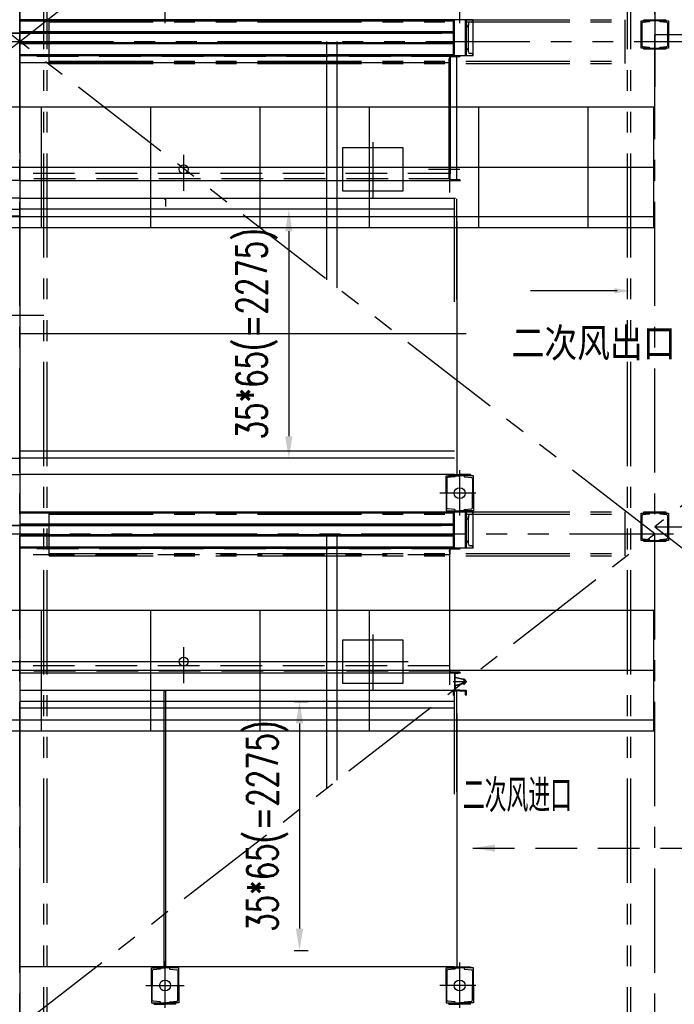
# Model space of a CAD drawing. Header units: millimetres. Extents: x -21 to 67273, y 14 to 95134.
# Tile 45 of 55: x 52158 to 58146, y 54222 to 63222. Entities that reach past the tile are written whole.
import ezdxf

# ---------------------------------------------------------------- set-up
doc = ezdxf.new("R2010")
doc.units = ezdxf.units.MM
doc.header["$LTSCALE"] = 30
for name, pattern in [('CENTER', [50.8, 31.75, -6.35, 6.35, -6.35]), ('DASHED', [19.05, 12.7, -6.35]), ('PHANTOM', [63.5, 31.75, -6.35, 6.35, -6.35, 6.35, -6.35])]:
    doc.linetypes.add(name, pattern=pattern)
doc.layers.get('Defpoints').update_dxf_attribs({"color": 5})
for name, color, linetype in [('双点画线', 6, 'PHANTOM'), ('标注', 3, 'Continuous'), ('点画线', 2, 'CENTER'), ('细实线', 4, 'Continuous'), ('虚线', 1, 'DASHED')]:
    doc.layers.add(name, color=color, linetype=linetype)
doc.styles.add('hz', font='txt.shx', dxfattribs={"bigfont": 'hztxt.shx'})
doc.styles.get("Standard").update_dxf_attribs({"font": 'romans.shx', "width": 0.7, "bigfont": 'hzdx.shx'})
doc.dimstyles.get("Standard").update_dxf_attribs({"dimscale": 80, "dimtxt": 3.5, "dimasz": 2.5, "dimexe": 1, "dimexo": 0, "dimgap": 1, "dimtad": 1, "dimzin": 12, "dimdsep": 46, "dimtxsty": 'Standard', "dimcen": 0, "dimclrt": 256, "dimazin": 3, "dimtfac": 1, "dimtmove": 0, "dimatfit": 3, "dimfxl": 1, "dimlwd": -1, "dimlwe": -1, "dimarcsym": 0})

# ---------------------------------------------------------------- blocks, each defined once
blk = doc.blocks.new('*D41')
at = {"layer": 'Defpoints'}
for p in [(54669, 61489.1), (54620, 59214.1), (54669, 59214.1)]:
    blk.add_point(p, dxfattribs=at)
at = {"layer": '标注'}
for p, q in [((54669, 61489.1), (54540, 61489.1)), ((54620, 61289.1), (54620, 59414.1)), ((54669, 59214.1), (54540, 59214.1))]:
    blk.add_line(p, q, dxfattribs=at)
for points in [[(54586.7, 61289.1), (54653.3, 61289.1), (54620, 61489.1)], [(54586.7, 59414.1), (54653.3, 59414.1), (54620, 59214.1)]]:
    blk.add_solid(points, dxfattribs=at)
at = {"layer": '标注', "insert": (54326.7, 60351.6), "char_height": 280, "attachment_point": 5, "rotation": 90}
blk.add_mtext('35*65(=2275)', dxfattribs=at)
blk = doc.blocks.new('*D40')
at = {"layer": 'Defpoints'}
for p in [(54669, 56989.1), (54669, 54714.1), (54717.9, 54714.1)]:
    blk.add_point(p, dxfattribs=at)
at = {"layer": '标注'}
for p, q in [((54669, 56989.1), (54797.9, 56989.1)), ((54717.9, 56789.1), (54717.9, 54914.1)), ((54669, 54714.1), (54797.9, 54714.1))]:
    blk.add_line(p, q, dxfattribs=at)
for points in [[(54684.6, 56789.1), (54751.2, 56789.1), (54717.9, 56989.1)], [(54684.6, 54914.1), (54751.2, 54914.1), (54717.9, 54714.1)]]:
    blk.add_solid(points, dxfattribs=at)
at = {"layer": '标注', "insert": (54424.6, 55851.6), "char_height": 280, "attachment_point": 5, "rotation": 90}
blk.add_mtext('35*65(=2275)', dxfattribs=at)

msp = doc.modelspace()

# ---------------------------------------------------------------- linework, layer by layer
at = {"ltscale": 30}
for p, q in [((56242.876, 63220.11), (52157.878, 63220.118)), ((56122.877, 63100.111), (52157.877, 63100.118)), ((56122.877, 63012.111), (52157.877, 63012.118)), ((56242.877, 62892.11), (52157.877, 62892.118)), ((56083.875, 62867.111), (56089.875, 62867.111)), ((56083.876, 62867.111), (56083.876, 61777.118)), ((56089.876, 62829.111), (56089.876, 61752.118)), ((56095.876, 62883.171), (56095.876, 61809.118)), ((56152.876, 62886.111), (56152.876, 61758.118)), ((56083.876, 61777.118), (56089.876, 61777.118)), ((56083.876, 61777.118), (56089.876, 61777.118)), ((56242.876, 58720.11), (52157.878, 58720.118)), ((56122.877, 58600.111), (52157.877, 58600.118)), ((56122.877, 58512.111), (52157.877, 58512.118)), ((56242.877, 58392.11), (52157.877, 58392.118)), ((56083.875, 58367.111), (56089.875, 58367.111)), ((56083.876, 57277.118), (56089.876, 57277.118)), ((56083.876, 57277.118), (56089.876, 57277.118)), ((56083.876, 57277.118), (56089.876, 57277.118))]:
    msp.add_line(p, q, dxfattribs=at)
for p, q in [((56122.878, 63220.111), (56122.877, 62892.111)), ((56242.878, 63182.11), (56239.878, 63182.11)), ((56239.878, 62930.11), (56239.878, 63182.11)), ((56242.878, 63220.11), (56242.877, 62892.11)), ((56242.878, 62892.11), (56242.878, 63220.11)), ((56305.878, 63220.11), (56242.878, 63220.11)), ((56305.878, 63220.11), (56242.878, 63220.11)), ((56262.878, 63185.11), (56262.878, 63172.11)), ((56262.878, 62940.11), (56262.878, 63185.11)), ((56290.878, 63200.11), (56277.878, 63200.11)), ((56305.878, 62892.11), (56305.878, 63220.11)), ((56305.878, 63220.11), (56305.878, 63215.11)), ((48297.877, 63100.125), (56017.877, 63100.111)), ((56017.877, 63100.118), (48297.877, 63100.118)), ((48297.877, 63100.118), (56017.877, 63100.118)), ((56247.878, 63157.11), (56242.878, 63157.11)), ((56242.878, 62930.11), (56239.878, 62930.11)), ((56247.878, 62955.11), (56242.878, 62955.11)), ((56262.878, 62927.11), (56262.878, 62940.11)), ((56290.878, 62912.11), (56277.878, 62912.11)), ((52899.876, 62892.118), (56089.876, 62892.118)), ((56089.875, 62892.111), (56089.875, 62829.111)), ((56189.875, 62892.111), (56089.875, 62892.111)), ((56089.876, 62892.118), (56089.876, 61642.268)), ((56095.875, 62835.111), (56095.875, 62883.111)), ((56098.875, 62886.111), (56183.875, 62886.111)), ((56305.878, 62892.11), (56242.878, 62892.11)), ((56305.878, 62892.11), (56305.878, 62897.11)), ((52157.876, 61752.118), (48125.876, 61752.118)), ((52157.876, 61752.118), (56189.876, 61752.118)), ((56089.876, 61815.118), (56089.876, 61752.118)), ((56095.876, 61761.118), (56095.876, 61809.118)), ((53479.876, 61586.118), (53495.876, 61586.118)), ((53495.876, 61514.118), (53495.876, 61586.118)), ((56135.876, 60644.118), (56135.876, 61586.118)), ((56155.876, 60664.118), (56155.876, 61586.118)), ((56155.876, 61379.118), (56155.876, 59066.118)), ((48179.876, 59066.118), (52157.876, 59066.118)), ((56135.876, 59066.118), (52157.876, 59066.118)), ((56057.876, 59054.118), (56142.876, 59054.118)), ((56057.876, 58894.118), (56057.876, 59054.118)), ((56136.798, 59043.885), (56077.539, 59037.959)), ((56135.876, 59066.118), (56155.876, 59066.118)), ((56139.17, 59044.577), (56136.798, 59043.885)), ((56141.133, 59046.075), (56139.17, 59044.577)), ((56142.426, 59048.18), (56141.133, 59046.075)), ((56142.876, 59050.602), (56142.426, 59048.18)), ((56142.876, 59054.118), (56142.876, 59050.602)), ((56214.876, 59061.118), (56214.876, 59066.118)), ((56307.875, 59054.118), (56222.875, 59054.118)), ((56222.875, 59054.118), (56222.875, 59050.602)), ((56222.875, 59050.602), (56223.325, 59048.18)), ((56223.325, 59048.18), (56224.618, 59046.075)), ((56224.618, 59046.075), (56226.581, 59044.577)), ((56226.581, 59044.577), (56228.953, 59043.885)), ((56228.953, 59043.885), (56288.212, 59037.959)), ((56242.876, 59066.118), (56242.876, 59066.118)), ((56307.875, 58894.118), (56307.875, 59054.118)), ((56066.278, 59029.377), (56065.376, 59024.52)), ((56065.376, 59024.52), (56065.376, 58894.118)), ((56068.867, 59033.584), (56066.278, 59029.377)), ((56072.796, 59036.579), (56068.867, 59033.584)), ((56077.539, 59037.959), (56072.796, 59036.579)), ((56288.212, 59037.959), (56292.955, 59036.579)), ((56292.955, 59036.579), (56296.884, 59033.584)), ((56296.884, 59033.584), (56299.473, 59029.377)), ((56299.473, 59029.377), (56300.375, 59024.52)), ((56300.375, 59024.52), (56300.375, 58894.118)), ((56057.876, 58894.118), (56057.876, 58734.118)), ((56065.376, 58763.716), (56065.376, 58894.118)), ((56300.375, 58763.716), (56300.375, 58894.118)), ((56307.875, 58894.118), (56307.875, 58734.118)), ((56057.876, 58734.118), (56142.876, 58734.118)), ((56066.278, 58758.859), (56065.376, 58763.716)), ((56068.867, 58754.652), (56066.278, 58758.859)), ((56072.796, 58751.657), (56068.867, 58754.652)), ((56077.539, 58750.277), (56072.796, 58751.657)), ((56136.798, 58744.351), (56077.539, 58750.277)), ((56122.878, 58720.111), (56122.877, 58392.111)), ((56139.17, 58743.659), (56136.798, 58744.351)), ((56141.133, 58742.161), (56139.17, 58743.659)), ((56142.426, 58740.056), (56141.133, 58742.161)), ((56142.876, 58737.634), (56142.426, 58740.056)), ((56142.876, 58734.118), (56142.876, 58737.634)), ((56222.875, 58737.634), (56223.325, 58740.056)), ((56222.875, 58734.118), (56222.875, 58737.634)), ((56307.875, 58734.118), (56222.875, 58734.118)), ((56223.325, 58740.056), (56224.618, 58742.161)), ((56224.618, 58742.161), (56226.581, 58743.659)), ((56226.581, 58743.659), (56228.953, 58744.351)), ((56228.953, 58744.351), (56288.212, 58750.277)), ((56242.878, 58682.11), (56239.878, 58682.11)), ((56239.878, 58430.11), (56239.878, 58682.11)), ((56242.878, 58720.11), (56242.877, 58392.11)), ((56242.878, 58392.11), (56242.878, 58720.11)), ((56305.878, 58720.11), (56242.878, 58720.11)), ((56305.878, 58720.11), (56242.878, 58720.11)), ((56262.878, 58685.11), (56262.878, 58672.11)), ((56262.878, 58440.11), (56262.878, 58685.11)), ((56290.878, 58700.11), (56277.878, 58700.11)), ((56288.212, 58750.277), (56292.955, 58751.657)), ((56292.955, 58751.657), (56296.884, 58754.652)), ((56296.884, 58754.652), (56299.473, 58758.859)), ((56299.473, 58758.859), (56300.375, 58763.716)), ((56305.878, 58392.11), (56305.878, 58720.11)), ((56305.878, 58720.11), (56305.878, 58715.11)), ((56017.874, 58600.125), (48297.874, 58600.111)), ((48297.875, 58600.118), (56017.875, 58600.118)), ((56017.875, 58600.118), (48297.875, 58600.118)), ((48297.877, 58600.125), (56017.877, 58600.111)), ((48297.877, 58600.118), (56017.877, 58600.118)), ((56017.877, 58600.118), (48297.877, 58600.118)), ((56247.878, 58657.11), (56242.878, 58657.11)), ((56242.878, 58430.11), (56239.878, 58430.11)), ((56247.878, 58455.11), (56242.878, 58455.11)), ((56262.878, 58427.11), (56262.878, 58440.11)), ((56290.878, 58412.11), (56277.878, 58412.11)), ((52899.876, 58392.118), (56089.876, 58392.118)), ((56189.875, 58392.111), (56089.875, 58392.111)), ((56089.875, 58392.111), (56089.875, 58329.111)), ((56089.876, 58392.118), (56089.876, 57142.268)), ((56095.875, 58335.111), (56095.875, 58383.111)), ((56098.875, 58386.111), (56183.875, 58386.111)), ((56305.878, 58392.11), (56242.878, 58392.11)), ((56305.878, 58392.11), (56305.878, 58397.11)), ((52157.876, 57252.118), (56189.876, 57252.118)), ((52157.876, 57252.118), (56189.876, 57252.118)), ((56183.876, 57258.118), (56098.876, 57258.118)), ((53479.876, 57086.118), (53495.876, 57086.118)), ((53479.876, 54566.118), (53479.876, 57086.118)), ((53495.876, 57014.118), (53495.876, 57086.118)), ((56122.876, 57092.118), (56122.876, 57048.118)), ((56182.876, 57092.118), (56122.876, 57092.118)), ((56131.876, 57080.118), (56131.876, 57053.759)), ((56135.876, 56144.118), (56135.876, 57086.118)), ((56135.876, 56144.118), (56135.876, 57086.118)), ((56137.876, 57086.118), (56155.876, 57086.118)), ((56182.876, 57086.118), (56141.876, 57086.118)), ((56155.876, 56164.118), (56155.876, 57086.118)), ((56155.876, 56164.118), (56155.876, 57086.118)), ((56182.876, 57092.118), (56242.876, 57092.118)), ((56182.876, 57086.118), (56223.876, 57086.118)), ((56227.876, 57086.118), (56209.876, 57086.118)), ((56233.876, 57080.118), (56233.876, 57053.759)), ((56242.876, 57092.118), (56242.876, 57048.118)), ((53495.876, 54566.118), (53495.876, 57014.118)), ((56155.876, 56879.118), (56155.876, 54566.118)), ((56135.876, 54566.118), (52157.876, 54566.118)), ((53362.876, 54554.118), (53447.876, 54554.118)), ((53362.876, 54394.118), (53362.876, 54554.118)), ((53441.798, 54543.885), (53382.539, 54537.959)), ((53440.876, 54566.118), (53460.876, 54566.118)), ((53444.17, 54544.577), (53441.798, 54543.885)), ((53446.133, 54546.075), (53444.17, 54544.577)), ((53447.426, 54548.18), (53446.133, 54546.075)), ((53447.876, 54550.602), (53447.426, 54548.18)), ((53447.876, 54554.118), (53447.876, 54550.602)), ((53475.876, 54566.118), (53499.876, 54566.118)), ((53527.876, 54554.118), (53527.876, 54550.602)), ((53612.876, 54554.118), (53527.876, 54554.118)), ((53527.876, 54550.602), (53528.326, 54548.18)), ((53528.326, 54548.18), (53529.619, 54546.075)), ((53529.619, 54546.075), (53531.582, 54544.577)), ((53531.582, 54544.577), (53533.954, 54543.885)), ((53533.954, 54543.885), (53593.213, 54537.959)), ((53612.876, 54394.118), (53612.876, 54554.118)), ((56057.876, 54554.118), (56142.876, 54554.118)), ((56057.876, 54394.118), (56057.876, 54554.118)), ((56136.798, 54543.885), (56077.539, 54537.959)), ((56135.876, 54566.118), (56155.876, 54566.118)), ((56139.17, 54544.577), (56136.798, 54543.885)), ((56141.133, 54546.075), (56139.17, 54544.577)), ((56142.426, 54548.18), (56141.133, 54546.075)), ((56142.876, 54550.602), (56142.426, 54548.18)), ((56142.876, 54554.118), (56142.876, 54550.602)), ((56307.875, 54554.118), (56222.875, 54554.118)), ((56222.875, 54554.118), (56222.875, 54550.602)), ((56222.875, 54550.602), (56223.325, 54548.18)), ((56223.325, 54548.18), (56224.618, 54546.075)), ((56224.618, 54546.075), (56226.581, 54544.577)), ((56226.581, 54544.577), (56228.953, 54543.885)), ((56228.953, 54543.885), (56288.212, 54537.959)), ((56307.875, 54394.118), (56307.875, 54554.118)), ((53371.278, 54529.377), (53370.376, 54524.52)), ((53370.376, 54524.52), (53370.376, 54394.118)), ((53373.867, 54533.584), (53371.278, 54529.377)), ((53377.796, 54536.579), (53373.867, 54533.584)), ((53382.539, 54537.959), (53377.796, 54536.579)), ((53593.213, 54537.959), (53597.956, 54536.579)), ((53597.956, 54536.579), (53601.885, 54533.584)), ((53601.885, 54533.584), (53604.474, 54529.377)), ((53604.474, 54529.377), (53605.376, 54524.52)), ((53605.376, 54524.52), (53605.376, 54394.118)), ((56066.278, 54529.377), (56065.376, 54524.52)), ((56065.376, 54524.52), (56065.376, 54394.118)), ((56068.867, 54533.584), (56066.278, 54529.377)), ((56072.796, 54536.579), (56068.867, 54533.584)), ((56077.539, 54537.959), (56072.796, 54536.579)), ((56288.212, 54537.959), (56292.955, 54536.579)), ((56292.955, 54536.579), (56296.884, 54533.584)), ((56296.884, 54533.584), (56299.473, 54529.377)), ((56299.473, 54529.377), (56300.375, 54524.52)), ((56300.375, 54524.52), (56300.375, 54394.118)), ((53362.876, 54394.118), (53362.876, 54234.118)), ((53370.376, 54263.716), (53370.376, 54394.118)), ((53605.376, 54263.716), (53605.376, 54394.118)), ((53612.876, 54394.118), (53612.876, 54234.118)), ((56057.876, 54394.118), (56057.876, 54234.118)), ((56065.376, 54263.716), (56065.376, 54394.118)), ((56300.375, 54263.716), (56300.375, 54394.118)), ((56307.875, 54394.118), (56307.875, 54234.118)), ((53362.876, 54234.118), (53447.876, 54234.118)), ((53371.278, 54258.859), (53370.376, 54263.716)), ((53373.867, 54254.652), (53371.278, 54258.859)), ((53377.796, 54251.657), (53373.867, 54254.652)), ((53382.539, 54250.277), (53377.796, 54251.657)), ((53441.798, 54244.351), (53382.539, 54250.277)), ((53444.17, 54243.659), (53441.798, 54244.351)), ((53446.133, 54242.161), (53444.17, 54243.659)), ((53447.426, 54240.056), (53446.133, 54242.161)), ((53447.876, 54237.634), (53447.426, 54240.056)), ((53447.876, 54234.118), (53447.876, 54237.634)), ((53527.876, 54237.634), (53528.326, 54240.056)), ((53527.876, 54234.118), (53527.876, 54237.634)), ((53612.876, 54234.118), (53527.876, 54234.118)), ((53528.326, 54240.056), (53529.619, 54242.161)), ((53529.619, 54242.161), (53531.582, 54243.659)), ((53531.582, 54243.659), (53533.954, 54244.351)), ((53533.954, 54244.351), (53593.213, 54250.277)), ((53593.213, 54250.277), (53597.956, 54251.657)), ((53597.956, 54251.657), (53601.885, 54254.652)), ((53601.885, 54254.652), (53604.474, 54258.859)), ((53604.474, 54258.859), (53605.376, 54263.716)), ((56057.876, 54234.118), (56142.876, 54234.118)), ((56066.278, 54258.859), (56065.376, 54263.716)), ((56068.867, 54254.652), (56066.278, 54258.859)), ((56072.796, 54251.657), (56068.867, 54254.652)), ((56077.539, 54250.277), (56072.796, 54251.657)), ((56136.798, 54244.351), (56077.539, 54250.277)), ((56139.17, 54243.659), (56136.798, 54244.351)), ((56141.133, 54242.161), (56139.17, 54243.659)), ((56142.426, 54240.056), (56141.133, 54242.161)), ((56142.876, 54237.634), (56142.426, 54240.056)), ((56142.876, 54234.118), (56142.876, 54237.634)), ((56222.875, 54237.634), (56223.325, 54240.056)), ((56222.875, 54234.118), (56222.875, 54237.634)), ((56307.875, 54234.118), (56222.875, 54234.118)), ((56223.325, 54240.056), (56224.618, 54242.161)), ((56224.618, 54242.161), (56226.581, 54243.659)), ((56226.581, 54243.659), (56228.953, 54244.351)), ((56228.953, 54244.351), (56288.212, 54250.277)), ((56288.212, 54250.277), (56292.955, 54251.657)), ((56292.955, 54251.657), (56296.884, 54254.652)), ((56296.884, 54254.652), (56299.473, 54258.859)), ((56299.473, 54258.859), (56300.375, 54263.716))]:
    msp.add_line(p, q)
at = {"ltscale": 5}
for p, q in [((56082.875, 62892.111), (56182.875, 62892.111)), ((56057.876, 59054.118), (56182.876, 59054.118)), ((56082.876, 59066.118), (56082.876, 59054.118)), ((56082.876, 59066.118), (56182.876, 59066.118)), ((56282.875, 59066.118), (56182.875, 59066.118)), ((56307.875, 59054.118), (56182.875, 59054.118)), ((56282.875, 59066.118), (56282.875, 59054.118)), ((56057.876, 58734.118), (56182.876, 58734.118)), ((56082.876, 58722.118), (56082.876, 58734.118)), ((56082.876, 58722.118), (56182.876, 58722.118)), ((56307.875, 58734.118), (56182.875, 58734.118)), ((56282.875, 58722.118), (56182.875, 58722.118)), ((56282.875, 58722.118), (56282.875, 58734.118)), ((56082.875, 58392.111), (56182.875, 58392.111)), ((53362.876, 54554.118), (53487.876, 54554.118)), ((53387.876, 54566.118), (53387.876, 54554.118)), ((53387.876, 54566.118), (53487.876, 54566.118)), ((53587.876, 54566.118), (53487.876, 54566.118)), ((53612.876, 54554.118), (53487.876, 54554.118)), ((53587.876, 54566.118), (53587.876, 54554.118)), ((56057.876, 54554.118), (56182.876, 54554.118)), ((56082.876, 54566.118), (56082.876, 54554.118)), ((56082.876, 54566.118), (56282.875, 54566.118)), ((56307.875, 54554.118), (56182.875, 54554.118)), ((56282.875, 54566.118), (56282.875, 54554.118)), ((53362.876, 54234.118), (53487.876, 54234.118)), ((53387.876, 54222.118), (53387.876, 54234.118)), ((53387.876, 54222.118), (53487.876, 54222.118)), ((53612.876, 54234.118), (53487.876, 54234.118)), ((53587.876, 54222.118), (53487.876, 54222.118)), ((53587.876, 54222.118), (53587.876, 54234.118)), ((56057.876, 54234.118), (56182.876, 54234.118)), ((56082.876, 54222.118), (56082.876, 54234.118)), ((56082.876, 54222.118), (56182.876, 54222.118)), ((56307.875, 54234.118), (56182.875, 54234.118)), ((56282.875, 54222.118), (56182.875, 54222.118)), ((56282.875, 54222.118), (56282.875, 54234.118))]:
    msp.add_line(p, q, dxfattribs=at)
at = {"ltscale": 4}
for p, q in [((52157.876, 61592.118), (48169.876, 61592.118)), ((52157.876, 61592.118), (56145.876, 61592.118)), ((56134.876, 57237.118), (56137.876, 57237.118)), ((56134.876, 57237.118), (56134.876, 57107.118)), ((56137.876, 57237.118), (56137.876, 57107.118)), ((52157.876, 57092.118), (56145.876, 57092.118)), ((56134.876, 57107.118), (56137.876, 57107.118))]:
    msp.add_line(p, q, dxfattribs=at)
at = {"ltscale": 2}
for p, q in [((56089.876, 57252.118), (56152.876, 57252.118)), ((56089.876, 57252.118), (56152.876, 57252.118)), ((56091.876, 57252.118), (56154.876, 57252.118)), ((56091.876, 57252.118), (56154.876, 57252.118)), ((56137.876, 57215.295), (56137.876, 57244.118)), ((56140.876, 57215.295), (56140.876, 57244.118)), ((56145.876, 57252.118), (56167.876, 57252.118)), ((56145.876, 57249.118), (56167.876, 57249.118)), ((56167.876, 57249.118), (56167.876, 57252.118)), ((56222.876, 57187.118), (56143.873, 57207.549)), ((56222.876, 57157.118), (56143.873, 57136.686)), ((56223.627, 57190.022), (56144.624, 57210.454)), ((56223.627, 57154.213), (56144.624, 57133.782)), ((56137.876, 57128.941), (56137.876, 57100.118)), ((56140.876, 57128.941), (56140.876, 57100.118)), ((56145.876, 57095.118), (56167.876, 57095.118)), ((56145.876, 57092.118), (56167.876, 57092.118)), ((56167.876, 57095.118), (56167.876, 57092.118))]:
    msp.add_line(p, q, dxfattribs=at)
for points in [[(55662.876, 62054.336), (55662.876, 61654.336), (55112.876, 61654.336), (55112.876, 62054.336)], [(55662.876, 57554.336), (55662.876, 57154.336), (55112.876, 57154.336), (55112.876, 57554.336)]]:
    msp.add_lwpolyline(points, close=True)
msp.add_lwpolyline([(56098.876, 61758.118, -0.41421356), (56095.876, 61761.118), (56095.876, 61809.118, 0.41421356), (56089.876, 61815.118), (56089.876, 61752.118), (56189.876, 61752.118, 0.41421356), (56183.876, 61758.118)], format="xyb", close=True)
at = {"ltscale": 25}
for centre in [(53657.876, 61854.702), (53657.876, 57354.702)]:
    msp.add_circle(centre, 40.5, dxfattribs=at)
for centre in [(56182.876, 58894.118), (53487.876, 54394.118), (56182.876, 54394.118)]:
    msp.add_circle(centre, 50)
for centre, radius, start, end in [((56277.878, 63185.11), 15, 90, 180), ((56290.878, 63215.11), 15, 270, 0), ((56247.878, 63172.11), 15, 270, 0), ((56247.878, 62940.11), 15, 0, 90), ((56277.878, 62927.11), 15, 180, 270), ((56290.878, 62897.11), 15, 0, 90), ((56089.875, 62835.111), 6, 270, 0), ((56098.875, 62883.111), 3, 90, 180), ((56183.875, 62892.111), 6, 270, 0), ((56089.876, 61809.118), 6, 0, 90), ((56277.878, 58685.11), 15, 90, 180), ((56290.878, 58715.11), 15, 270, 0), ((56247.878, 58672.11), 15, 270, 0), ((56247.878, 58440.11), 15, 0, 90), ((56277.878, 58427.11), 15, 180, 270), ((56290.878, 58397.11), 15, 0, 90), ((56098.875, 58383.111), 3, 90, 180), ((56183.875, 58392.111), 6, 270, 0), ((56098.876, 57261.118), 3, 180, 270), ((56183.876, 57252.118), 6, 0, 90), ((56137.876, 57080.118), 6, 90, 180), ((56227.876, 57080.118), 6, 0, 90), ((56122.876, 57058.118), 10, 270, 334.1580672), ((56242.876, 57058.118), 10, 205.8419328, 270)]:
    msp.add_arc(centre, radius, start, end)
at = {"ltscale": 2}
for centre, radius, start, end in [((56145.876, 57244.118), 8, 90, 180), ((56145.876, 57244.118), 5, 90, 180), ((56145.876, 57215.295), 8, 180, 255.5), ((56145.876, 57215.295), 5, 180, 255.5), ((56222.876, 57172.118), 18, 0, 90), ((56222.876, 57172.118), 15, 0, 90), ((56222.876, 57172.118), 18, 270, 0), ((56222.876, 57172.118), 15, 270, 0), ((56145.876, 57128.941), 8, 104.5, 180), ((56145.876, 57100.118), 8, 180, 270), ((56145.876, 57128.941), 5, 104.5, 180), ((56145.876, 57100.118), 5, 180, 270)]:
    msp.add_arc(centre, radius, start, end, dxfattribs=at)
at = {"layer": 'Defpoints', "ltscale": 25}
for p in [(56218.833, 62892.118), (53681.839, 61887.353), (53633.913, 61822.052), (56218.833, 58392.118), (53681.839, 57387.353), (53633.913, 57322.052)]:
    msp.add_point(p, dxfattribs=at)
at = {"layer": '双点画线'}
for p, q in [((57717.876, 36282.118), (57717.876, 82862.118)), ((57747.876, 36282.118), (57747.876, 82862.118)), ((52377.876, 36282.118), (52377.876, 78922.118)), ((52407.876, 36282.118), (52407.876, 78922.118)), ((52157.876, 63022.118), (46347.876, 67587.118)), ((52157.876, 63022.118), (57967.876, 67587.118)), ((52427.876, 63222.118), (57717.876, 63222.118)), ((52427.876, 62822.118), (52427.876, 63222.118)), ((52427.876, 63202.118), (57717.876, 63202.118)), ((57697.876, 62822.118), (57697.876, 63222.118)), ((46347.876, 58522.118), (52157.876, 63022.118)), ((46347.876, 63022.118), (58557.876, 63022.118)), ((57967.876, 58522.118), (52157.876, 63022.118)), ((63767.875, 63087.118), (57967.876, 58587.118)), ((57967.876, 63087.118), (63767.875, 63087.118)), ((52427.876, 62842.118), (57717.876, 62842.118)), ((52427.876, 62822.118), (57717.876, 62822.118)), ((51937.876, 60522.118), (52377.876, 60522.118)), ((52427.876, 58722.118), (57747.876, 58722.118)), ((52427.876, 58322.118), (52427.876, 58722.118)), ((52427.876, 58702.118), (57747.876, 58702.118)), ((57697.876, 58322.118), (57697.876, 58722.118)), ((45757.876, 58522.118), (58557.876, 58522.118)), ((52157.876, 54022.118), (57967.876, 58522.118)), ((57967.876, 58587.118), (63767.875, 58587.118)), ((57967.876, 58587.118), (63767.876, 54087.118)), ((52427.876, 58342.118), (57747.876, 58342.118)), ((52427.876, 58322.118), (57747.876, 58322.118))]:
    msp.add_line(p, q, dxfattribs=at)
for points in [[(57842.876, 63212.118), (57920.876, 63212.118), (57920.876, 63209.098), (57920.476, 63206.945), (57919.327, 63205.074), (57917.581, 63203.743), (57915.474, 63203.128), (57860.688, 63197.649), (57856.471, 63196.422), (57852.979, 63193.761), (57850.678, 63190.021), (57849.876, 63185.703), (57849.876, 62988.523), (57850.681, 62984.206), (57852.985, 62980.468), (57856.48, 62977.809), (57860.685, 62976.587), (57915.474, 62971.108), (57917.576, 62970.496), (57919.323, 62969.166), (57920.474, 62967.297), (57920.876, 62965.138), (57920.876, 62962.118), (57842.876, 62962.118)], [(57867.876, 63222.118), (58067.876, 63222.118), (58067.876, 63212.118), (57867.876, 63212.118)], [(58092.874, 62962.118), (58014.874, 62962.118), (58014.874, 62965.118), (58015.274, 62967.318), (58016.474, 62969.118), (58018.174, 62970.518), (58020.274, 62971.118), (58075.074, 62976.618), (58079.274, 62977.818), (58082.774, 62980.518), (58085.074, 62984.218), (58085.874, 62988.518), (58085.874, 63185.718), (58085.074, 63190.018), (58082.774, 63193.718), (58079.274, 63196.418), (58075.074, 63197.618), (58020.274, 63203.118), (58018.174, 63203.718), (58016.374, 63205.118), (58015.274, 63206.918), (58014.874, 63209.118), (58014.874, 63212.118), (58092.874, 63212.118)], [(57867.876, 62962.118), (58067.876, 62962.118), (58067.876, 62952.118), (57867.876, 62952.118)], [(57842.876, 58712.118), (57920.876, 58712.118), (57920.876, 58709.098), (57920.476, 58706.945), (57919.327, 58705.074), (57917.581, 58703.743), (57915.474, 58703.128), (57860.688, 58697.649), (57856.471, 58696.422), (57852.979, 58693.761), (57850.678, 58690.021), (57849.876, 58685.703), (57849.876, 58488.523), (57850.681, 58484.206), (57852.985, 58480.468), (57856.48, 58477.809), (57860.685, 58476.587), (57915.474, 58471.108), (57917.576, 58470.496), (57919.323, 58469.166), (57920.474, 58467.297), (57920.876, 58465.138), (57920.876, 58462.118), (57842.876, 58462.118)], [(57867.876, 58722.118), (58067.876, 58722.118), (58067.876, 58712.118), (57867.876, 58712.118)], [(58092.874, 58462.118), (58014.874, 58462.118), (58014.874, 58465.118), (58015.274, 58467.318), (58016.474, 58469.118), (58018.174, 58470.518), (58020.274, 58471.118), (58075.074, 58476.618), (58079.274, 58477.818), (58082.774, 58480.518), (58085.074, 58484.218), (58085.874, 58488.518), (58085.874, 58685.718), (58085.074, 58690.018), (58082.774, 58693.718), (58079.274, 58696.418), (58075.074, 58697.618), (58020.274, 58703.118), (58018.174, 58703.718), (58016.374, 58705.118), (58015.274, 58706.918), (58014.874, 58709.118), (58014.874, 58712.118), (58092.874, 58712.118)], [(57867.876, 58462.118), (58067.876, 58462.118), (58067.876, 58452.118), (57867.876, 58452.118)]]:
    msp.add_lwpolyline(points, close=True, dxfattribs=at)
at = {"layer": '标注'}
for p, q in [((56083.876, 62785.829), (56083.876, 62556.283)), ((57623.871, 60743.627), (56830.633, 60743.627))]:
    msp.add_line(p, q, dxfattribs=at)
msp.add_solid([(57596.998, 60768.627), (57596.998, 60718.627), (57746.998, 60743.627)], dxfattribs=at)
at = {"layer": '点画线'}
for p, q in [((57967.876, 36222.118), (57967.876, 83762.118)), ((52157.876, 36222.118), (52157.876, 78922.118)), ((53657.876, 61987.057), (53657.876, 61657.371)), ((53657.876, 57487.057), (53657.876, 57157.371))]:
    msp.add_line(p, q, dxfattribs=at)
at = {"layer": '点画线', "ltscale": 20}
msp.add_line((52157.876, 62006.329), (52157.876, 68166.19), dxfattribs=at)
at = {"layer": '点画线', "ltscale": 30}
for p, q in [((52157.876, 66671.851), (52157.876, 48921.495)), ((55387.876, 62102.624), (55387.876, 61591.843)), ((55387.876, 62102.624), (55387.876, 61591.843)), ((56184.499, 61851.67), (55898.876, 61851.831)), ((55387.876, 57602.624), (55387.876, 57091.843)), ((55387.876, 57602.624), (55387.876, 57091.843)), ((48603.753, 57351.936), (53762.876, 57354.846)), ((55711.998, 57351.936), (50552.876, 57354.846))]:
    msp.add_line(p, q, dxfattribs=at)
at = {"layer": '点画线', "ltscale": 10}
msp.add_line((57968.251, 64084.235), (57968.251, 62607.003), dxfattribs=at)
at = {"layer": '点画线', "ltscale": 5}
for p, q in [((53487.876, 63190.217), (53487.876, 63617.196)), ((53487.876, 63190.217), (53487.876, 63617.196)), ((56182.875, 63191.285), (56182.875, 63603.984)), ((53657.876, 61920.202), (53657.876, 61789.202)), ((48179.876, 61489.118), (52157.876, 61489.118)), ((56135.876, 61489.118), (52157.876, 61489.118)), ((48179.876, 61429.118), (52157.876, 61429.118)), ((56242.876, 60352.118), (52157.876, 60352.118)), ((56242.876, 60352.118), (52157.876, 60352.118)), ((56135.876, 59279.118), (52157.876, 59279.118)), ((48179.876, 59214.118), (52157.876, 59214.118)), ((56135.876, 59214.118), (52157.876, 59214.118)), ((56182.875, 58691.285), (56182.875, 59103.984)), ((56332.057, 58894.118), (56001.374, 58894.118)), ((53657.876, 57420.202), (53657.876, 57289.202)), ((56135.876, 56989.118), (52157.876, 56989.118)), ((56135.876, 56989.118), (52157.876, 56989.118)), ((56135.876, 56929.118), (52157.876, 56929.118)), ((56135.876, 56929.118), (52157.876, 56929.118)), ((53487.876, 54190.217), (53487.876, 54617.196)), ((53487.876, 54190.217), (53487.876, 54617.196)), ((56182.875, 54191.285), (56182.875, 54603.984)), ((53312.876, 54394.118), (53662.876, 54394.118)), ((56332.057, 54394.118), (56001.374, 54394.118))]:
    msp.add_line(p, q, dxfattribs=at)
at = {"layer": '点画线', "ltscale": 2}
for p, q in [((56123.307, 57172.118), (56249.306, 57172.118)), ((56222.876, 57143.309), (56222.876, 57199.523))]:
    msp.add_line(p, q, dxfattribs=at)
at = {"layer": '细实线'}
for p, q in [((54968.876, 60844.923), (54968.876, 63022.118)), ((55062.876, 60772.118), (55062.876, 63022.118)), ((57957.876, 62422.118), (46357.876, 62422.118)), ((52357.876, 61322.118), (52357.876, 62422.118)), ((53357.876, 61322.118), (53357.876, 62422.118)), ((54357.876, 61322.118), (54357.876, 62422.118)), ((55357.876, 61322.118), (55357.876, 62422.118)), ((56357.876, 61322.118), (56357.876, 62422.118)), ((57357.876, 61322.118), (57357.876, 62422.118)), ((57957.876, 61422.118), (57957.876, 62422.118)), ((57957.876, 61872.118), (46357.876, 61872.118)), ((46357.876, 61422.118), (57957.876, 61422.118)), ((57957.876, 61322.118), (57957.876, 61422.118)), ((46357.876, 61322.118), (57957.876, 61322.118)), ((54968.876, 56199.312), (54968.876, 58522.118)), ((55062.876, 56272.118), (55062.876, 58522.118)), ((57957.876, 57822.118), (46357.876, 57822.118)), ((52357.876, 56722.118), (52357.876, 57822.118)), ((53357.876, 56722.118), (53357.876, 57822.118)), ((54357.876, 56722.118), (54357.876, 57822.118)), ((55357.876, 56722.118), (55357.876, 57822.118)), ((57957.876, 56822.118), (57957.876, 57822.118)), ((57957.876, 57272.118), (46357.876, 57272.118)), ((46357.876, 56822.118), (57957.876, 56822.118)), ((57957.876, 56722.118), (57957.876, 56822.118)), ((46357.876, 56722.118), (57957.876, 56722.118))]:
    msp.add_line(p, q, dxfattribs=at)
at = {"layer": '细实线', "ltscale": 20}
msp.add_line((52157.876, 62831.773), (56089.876, 62831.773), dxfattribs=at)
at = {"layer": '虚线', "ltscale": 30}
for p, q in [((56122.878, 63210.111), (52157.878, 63210.118)), ((56122.877, 63110.111), (52157.877, 63110.118)), ((56122.877, 63002.111), (52157.877, 63002.118)), ((56122.877, 62902.111), (52157.877, 62902.118)), ((56122.878, 58710.111), (52157.878, 58710.118)), ((56122.877, 58610.111), (52157.877, 58610.118)), ((56122.877, 58502.111), (52157.877, 58502.118)), ((56122.877, 58402.111), (52157.877, 58402.118))]:
    msp.add_line(p, q, dxfattribs=at)
at = {"layer": '虚线'}
for p, q in [((56132.878, 63220.111), (56132.877, 62892.111)), ((56232.878, 63220.11), (56232.877, 62892.11)), ((48191.777, 62886.111), (52157.876, 62886.111)), ((48225.876, 62829.111), (52157.876, 62829.111)), ((56123.975, 62886.111), (52157.875, 62886.111)), ((56089.875, 62829.111), (52157.875, 62829.111)), ((48216.876, 61767.118), (52157.876, 61767.118)), ((48225.876, 61815.118), (52157.876, 61815.118)), ((56089.876, 61815.118), (52157.876, 61815.118)), ((56098.876, 61767.118), (52157.876, 61767.118)), ((56132.878, 58720.111), (56132.877, 58392.111)), ((56232.878, 58720.11), (56232.877, 58392.11)), ((48191.777, 58386.111), (52157.876, 58386.111)), ((48225.876, 58329.111), (52157.876, 58329.111)), ((56123.975, 58386.111), (52157.875, 58386.111)), ((56089.875, 58329.111), (52157.875, 58329.111)), ((56089.876, 57315.118), (52157.876, 57315.118)), ((56089.876, 57315.118), (52157.876, 57315.118)), ((56098.876, 57267.118), (52157.876, 57267.118)), ((56098.876, 57267.118), (52157.876, 57267.118))]:
    msp.add_line(p, q, dxfattribs=at)

# ---------------------------------------------------------------- texts
at = {"layer": '标注', "style": 'hz'}
msp.add_text('二次风出口', height=300, dxfattribs=at).set_placement((56657.905, 60108.15))
at = {"layer": '虚线', "width": 0.7}
msp.add_text('二次风进口', height=300, dxfattribs=at).set_placement((56212.427, 55979.567))

# ---------------------------------------------------------------- dimensions: what is measured, and where the dimension line sits
at = {"layer": '标注'}
for base, p1, p2, picture, middle in [((54619.992, 59214.118), (54668.952, 61489.118), (54668.952, 59214.118), '*D41', (54326.659, 60351.618)), ((54717.911, 54714.118), (54668.952, 56989.118), (54668.952, 54714.118), '*D40', (54424.578, 55851.618))]:
    dim = msp.add_linear_dim(base=base, p1=p1, p2=p2, angle=90, text='35*65(=2275)', dimstyle='Standard', dxfattribs=at)
    dim.commit()
    dim.dimension.update_dxf_attribs({"geometry": picture, "text_midpoint": middle})

# ---------------------------------------------------------------- leaders
at = {"layer": '虚线'}
msp.add_leader([(56304.531, 55649.719), (58582.22, 55649.719)], dimstyle='Standard', override={"dimgap": 1, "dimtad": 0}, dxfattribs=at)

doc.saveas('drawing.dxf')
